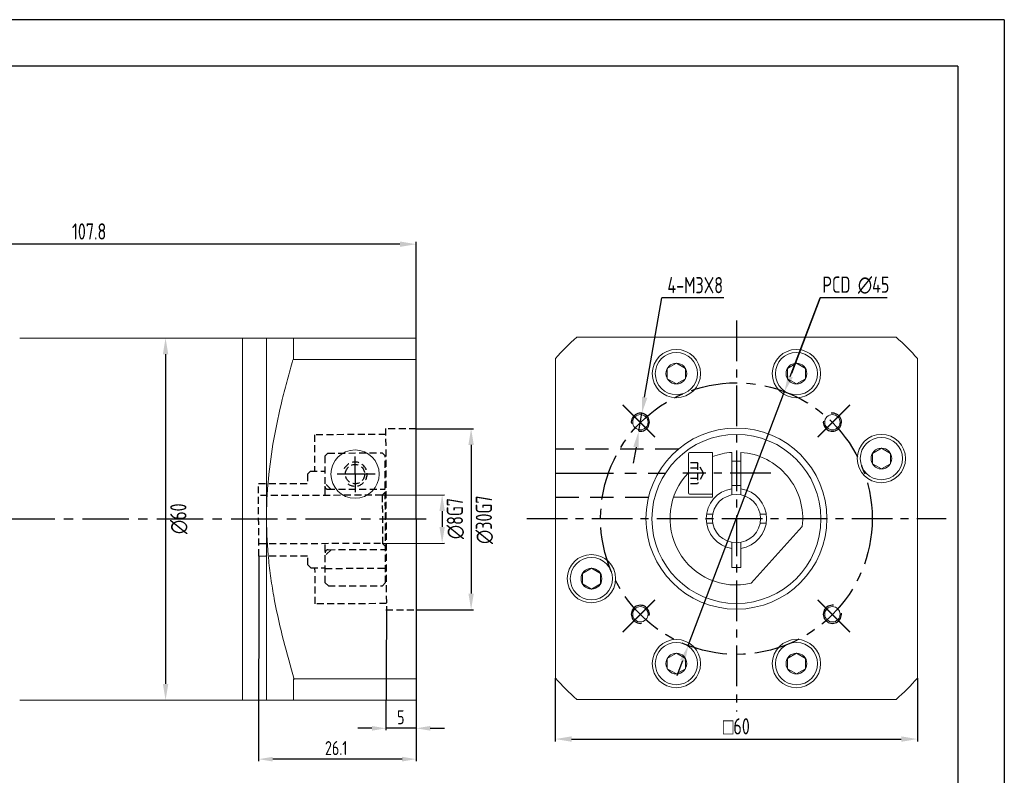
# Model space of a CAD drawing. Header units: millimetres. Extents: x -8 to 315, y -8 to 221.
# Tile 3 of 3: x 152 to 315, y 96 to 221. Entities that reach past the tile are written whole.
import ezdxf

# ---------------------------------------------------------------- set-up
doc = ezdxf.new("R2010")
doc.units = ezdxf.units.MM
doc.header["$LTSCALE"] = 7.692308
doc.linetypes.add('CENTER', pattern=[2, 1.25, -0.25, 0.25, -0.25])
doc.linetypes.add('DASHED', pattern=[0.75, 0.5, -0.25])
doc.layers.get('0').update_dxf_attribs({"lineweight": 20})
doc.layers.add('1轮廓实线层', color=7, linetype='Continuous', lineweight=20)
for name, color, linetype in [('2细线层', 4, 'Continuous'), ('3中心线层', 1, 'CENTER'), ('4虚线层', 6, 'DASHED'), ('7标注层', 4, 'Continuous'), ('图框层', 7, 'Continuous')]:
    doc.layers.add(name, color=color, linetype=linetype)
doc.styles.get("Standard").update_dxf_attribs({"font": 'isocp.shx', "width": 0.8, "bigfont": 'gbcbig.shx'})
doc.styles.add('TH_GBDIM', font='isocp.shx', dxfattribs={"width": 0.8, "bigfont": 'gbcbig.shx'})
doc.dimstyles.new('TH_GBDIM', dxfattribs={"dimscale": 0.769231, "dimtxt": 3.5, "dimasz": 3.5, "dimexe": 0.5, "dimexo": 0, "dimgap": 1, "dimtad": 1, "dimtoh": 1, "dimdec": 3, "dimdsep": 46, "dimtxsty": 'TH_GBDIM', "dimcen": 0, "dimclrd": 256, "dimclre": 256, "dimclrt": 256, "dimadec": 3, "dimazin": 2, "dimtfac": 0.714286, "dimtdec": 3, "dimtmove": 0, "dimatfit": 3, "dimfxl": 1, "dimtolj": 1, "dimtzin": 0, "dimlwd": -1, "dimarcsym": 0})
doc.dimstyles.new('TH_GBDIM$0', dxfattribs={"dimscale": 0.769231, "dimtxt": 3.5, "dimasz": 3.5, "dimexe": 0.5, "dimexo": 0, "dimgap": 1, "dimtad": 1, "dimtoh": 1, "dimdec": 3, "dimdsep": 46, "dimtxsty": 'TH_GBDIM', "dimcen": 0, "dimclrd": 256, "dimclre": 256, "dimclrt": 256, "dimadec": 3, "dimazin": 2, "dimtfac": 0.714286, "dimtdec": 3, "dimtmove": 0, "dimatfit": 3, "dimfxl": 1, "dimtolj": 1, "dimtzin": 0, "dimlwd": -1, "dimarcsym": 0})

# ---------------------------------------------------------------- blocks, each defined once
blk = doc.blocks.new('*D94')
at = {"layer": '7标注层', "lineweight": -2}
for p, q in [((240.99, 111.71), (240.99, 101.21)), ((300.99, 111.71), (300.99, 101.21))]:
    blk.add_line(p, q, dxfattribs=at)
at = {"layer": '7标注层'}
blk.add_line((243.69, 101.6), (298.3, 101.6), dxfattribs=at)
for points in [[(243.69, 102.05), (243.69, 101.15), (240.99, 101.6)], [(298.3, 101.15), (298.3, 102.05), (300.99, 101.6)]]:
    blk.add_solid(points, dxfattribs=at)
at = {"layer": 'Defpoints', "color": 0}
for p in [(240.99, 111.71), (300.99, 111.71), (300.99, 101.6)]:
    blk.add_point(p, dxfattribs=at)
at = {"layer": '7标注层', "insert": (270.99, 103.71), "char_height": 2.6923, "attachment_point": 5, "style": 'TH_GBDIM'}
blk.add_mtext('\\A1;{\\Famgdt;o}60', dxfattribs=at)
blk = doc.blocks.new('*U102')
at = {"layer": '1轮廓实线层'}
blk.add_circle((-0.25, -0.25), 1.27, dxfattribs=at)
at = {"layer": '2细线层'}
blk.add_arc((-0.25, -0.25), 1.5, 172.5, 97.5, dxfattribs=at)
at = {"layer": '3中心线层'}
blk.add_line((-2.65, -2.65), (2.65, 2.65), dxfattribs=at)
blk = doc.blocks.new('*U101')
at = {"layer": '1轮廓实线层', "color": 0, "linetype": 'ByBlock', "lineweight": -2}
for p, rotation in [((205.84, -271.24), 90), ((205.84, -303.56), 180), ((238.16, -303.56), 270)]:
    blk.add_blockref('*U102', p, dxfattribs=dict(at, rotation=rotation))
blk.add_blockref('*U102', (238.16, -271.24), dxfattribs=at)
blk = doc.blocks.new('*D103')
at = {"layer": '7标注层'}
for p, q in [((255.79, 158.22), (258.66, 174.68)), ((268.91, 174.68), (258.66, 174.68)), ((254.82, 152.61), (255.33, 155.56)), ((254.36, 149.96), (253.9, 147.3))]:
    blk.add_line(p, q, dxfattribs=at)
for points in [[(255.35, 158.29), (256.24, 158.14), (255.33, 155.56)], [(254.8, 149.88), (253.91, 150.03), (254.82, 152.61)]]:
    blk.add_solid(points, dxfattribs=at)
at = {"layer": 'Defpoints', "color": 0}
for p in [(255.33, 155.56), (254.82, 152.61)]:
    blk.add_point(p, dxfattribs=at)
at = {"layer": '7标注层', "insert": (264.17, 176.79), "char_height": 2.692, "attachment_point": 5, "style": 'TH_GBDIM'}
blk.add_mtext('\\A1;4-M3X8', dxfattribs=at)
blk = doc.blocks.new('*D104')
at = {"layer": '7标注层'}
for p, q in [((279.93, 161.68), (284.85, 174.68)), ((295.96, 174.68), (284.85, 174.68)), ((263.02, 117.08), (278.97, 159.16)), ((262.07, 114.56), (261.11, 112.05))]:
    blk.add_line(p, q, dxfattribs=at)
for points in [[(279.51, 161.84), (280.35, 161.52), (278.97, 159.16)], [(262.49, 114.41), (261.65, 114.72), (263.02, 117.08)]]:
    blk.add_solid(points, dxfattribs=at)
at = {"layer": 'Defpoints', "color": 0}
for p in [(278.97, 159.16), (263.02, 117.08)]:
    blk.add_point(p, dxfattribs=at)
at = {"layer": '7标注层', "insert": (290.79, 176.79), "char_height": 2.6923, "attachment_point": 5, "style": 'TH_GBDIM'}
blk.add_mtext('\\A1;PCD ∅45', dxfattribs=at)

msp = doc.modelspace()

# ---------------------------------------------------------------- linework, layer by layer
at = {"ltscale": 0.1}
for p, q in [((189.1383, 168.0377), (152.2383, 168.0377)), ((217.9333, 168.0399), (217.9333, 108.0331)), ((152.2383, 108.0399), (189.1302, 108.0399))]:
    msp.add_line(p, q, dxfattribs=at)
at = {"color": 7, "linetype": 'Continuous'}
for p, q in [((189.1333, 168.0365), (193.1333, 168.0365)), ((189.1333, 138.0365), (189.1333, 168.0365)), ((193.1333, 138.0365), (193.1333, 168.0365)), ((197.6333, 164.494), (197.6333, 168.0365)), ((217.9333, 168.0365), (197.6333, 168.0365)), ((217.9333, 164.494), (217.9333, 168.0365)), ((197.6333, 164.494), (217.9333, 164.494)), ((217.9333, 111.579), (217.9333, 164.494)), ((189.1333, 108.0365), (189.1333, 138.0365)), ((193.1333, 108.0365), (193.1333, 138.0365)), ((197.6333, 108.0365), (197.6333, 111.579)), ((217.9333, 111.579), (197.6333, 111.579)), ((217.9333, 108.0365), (217.9333, 111.579)), ((193.1333, 108.0365), (189.1333, 108.0365)), ((197.6333, 108.0365), (217.9333, 108.0365))]:
    msp.add_line(p, q, dxfattribs=at)
for p, q in [((263.0438, 144.4354), (263.0438, 148.8779)), ((263.2438, 149.0779), (267.0438, 149.0779)), ((267.0438, 147.8138), (267.0438, 149.0779)), ((270.2405, 142.0493), (270.2405, 149.0953)), ((271.7405, 142.0505), (271.7405, 149.0955)), ((267.0438, 147.9138), (267.0438, 141.6638)), ((270.2405, 147.6209), (271.7405, 147.6209)), ((263.0438, 146.8063), (263.0438, 142.3638)), ((270.2405, 143.6209), (271.7405, 143.6209)), ((263.2438, 142.1638), (267.0438, 142.1638)), ((267.0438, 141.6638), (260.58, 141.6638)), ((281.9108, 136.7987), (273.4469, 127.3986)), ((270.2405, 130.0366), (270.2405, 134.1924)), ((271.7405, 130.0366), (271.7405, 134.1912)), ((270.9905, 130.0366), (270.2405, 130.0366)), ((270.9905, 130.0366), (271.7405, 130.0366)), ((189.1302, 108.037), (152.2799, 108.0399))]:
    msp.add_line(p, q)
for centre, radius in [((270.997, 138.1209), 15), ((270.997, 138.0638), 14), ((207.802, 145.4907), 4)]:
    msp.add_circle(centre, radius)
for centre, radius, start, end in [((263.2438, 148.8779), 0.2, 90, 180), ((270.9938, 138.1209), 11, 93.926582, 111.044376), ((270.9938, 138.1209), 11, 353.096801, 86.107455), ((270.9938, 138.1209), 11, 136.280111, 282.903199), ((263.2438, 142.3638), 0.2, 180, 270), ((270.9905, 138.1209), 5, 98.626927, 261.373073), ((270.9905, 138.1209), 5, 278.626927, 81.373073)]:
    msp.add_arc(centre, radius, start, end)
for points, knots in [([(193.1333, 168.0365), (193.1333, 168.0365), (193.2472, 168.0365), (193.5811, 168.0365), (193.7195, 168.0365), (194.0414, 168.0365), (194.2252, 168.0365), (194.8356, 168.0365), (195.3207, 168.0365), (196.4021, 168.0365), (196.9983, 168.0365), (197.6333, 168.0365)], [0, 0, 0, 0, 0.25, 0.25, 0.375, 0.375, 0.5, 0.5, 0.75, 0.75, 1, 1, 1, 1]), ([(197.5227, 164.4088), (197.205, 163.3248), (196.8974, 162.2373), (196.3061, 160.0539), (196.0227, 158.9582), (195.2188, 155.6698), (194.7436, 153.4721), (193.9568, 149.0618), (193.6458, 146.8492), (193.2291, 142.4055), (193.1241, 140.1743), (193.1335, 137.9327)], [0, 0, 0, 0, 0.125, 0.125, 0.25, 0.25, 0.5, 0.5, 0.75, 0.75, 1, 1, 1, 1]), ([(193.1335, 137.9327), (193.1429, 135.6968), (193.2661, 133.4507), (193.6142, 130.0667), (193.7573, 128.9366), (194.0886, 126.6994), (194.2771, 125.5886), (194.9014, 122.2763), (195.3956, 120.0946), (196.4951, 115.769), (197.1003, 113.625), (197.7442, 111.4942)], [0, 0, 0, 0, 0.25, 0.25, 0.375, 0.375, 0.5, 0.5, 0.75, 0.75, 1, 1, 1, 1]), ([(193.1333, 108.0365), (193.1333, 108.0365), (193.2472, 108.0365), (193.5811, 108.0365), (193.7195, 108.0365), (194.0414, 108.0365), (194.2252, 108.0365), (194.8356, 108.0365), (195.3207, 108.0365), (196.4021, 108.0365), (196.9983, 108.0365), (197.6333, 108.0365)], [0, 0, 0, 0, 0.25, 0.25, 0.375, 0.375, 0.5, 0.5, 0.75, 0.75, 1, 1, 1, 1])]:
    msp.add_open_spline(points, degree=3, knots=knots, dxfattribs=at)
at = {"layer": '1轮廓实线层'}
for p, q in [((244.5363, 168.1719), (297.4513, 168.1719)), ((240.9938, 111.7144), (240.9938, 164.6295)), ((262.5473, 162.9957), (261.0473, 163.8617)), ((282.4468, 162.9957), (280.9468, 163.8617)), ((300.9938, 164.6295), (300.9938, 111.7144)), ((262.5473, 161.2877), (262.5473, 162.9957)), ((282.4468, 161.2877), (282.4468, 162.9957)), ((261.0473, 160.4217), (262.5473, 161.2877)), ((280.9468, 160.4217), (282.4468, 161.2877)), ((296.5179, 148.9246), (295.0179, 149.7906)), ((296.5179, 147.2166), (296.5179, 148.9246)), ((295.0179, 146.3506), (296.5179, 147.2166)), ((267.0647, 138.8709), (266.0471, 138.8709)), ((275.9372, 138.8709), (274.9228, 138.8709)), ((267.0647, 137.3709), (266.0471, 137.3709)), ((275.9372, 137.3709), (274.9228, 137.3709)), ((248.4762, 129.0251), (246.9762, 129.8911)), ((248.4762, 127.3171), (248.4762, 129.0251)), ((246.9762, 126.4511), (248.4762, 127.3171)), ((262.5473, 114.954), (261.0473, 115.82)), ((262.5473, 113.246), (262.5473, 114.954)), ((282.4468, 114.954), (280.9468, 115.82)), ((282.4468, 113.246), (282.4468, 114.954)), ((261.0473, 112.38), (262.5473, 113.246)), ((280.9468, 112.38), (282.4468, 113.246)), ((297.4513, 108.1719), (244.5363, 108.1719))]:
    msp.add_line(p, q, dxfattribs=at)
at = {"layer": '1轮廓实线层', "extrusion": (1.22461e-16, 0, -1)}
for p, q in [((259.5473, 162.9957), (261.0473, 163.8617)), ((279.4468, 162.9957), (280.9468, 163.8617)), ((259.5473, 161.2877), (259.5473, 162.9957)), ((279.4468, 161.2877), (279.4468, 162.9957)), ((261.0473, 160.4217), (259.5473, 161.2877)), ((280.9468, 160.4217), (279.4468, 161.2877)), ((293.5179, 148.9246), (295.0179, 149.7906)), ((293.5179, 147.2166), (293.5179, 148.9246)), ((295.0179, 146.3506), (293.5179, 147.2166)), ((245.4762, 129.0251), (246.9762, 129.8911)), ((245.4762, 127.3171), (245.4762, 129.0251)), ((246.9762, 126.4511), (245.4762, 127.3171)), ((259.5473, 114.954), (261.0473, 115.82)), ((259.5473, 113.246), (259.5473, 114.954)), ((279.4468, 114.954), (280.9468, 115.82)), ((279.4468, 113.246), (279.4468, 114.954)), ((261.0473, 112.38), (259.5473, 113.246)), ((280.9468, 112.38), (279.4468, 113.246))]:
    msp.add_line(p, q, dxfattribs=at)
at = {"layer": '1轮廓实线层'}
for centre, radius in [((261.0473, 162.1417), 4), ((261.0473, 162.1417), 3.5), ((280.9468, 162.1417), 4), ((280.9468, 162.1417), 3.5), ((261.0473, 162.1417), 1.72), ((280.9468, 162.1417), 1.72), ((295.0179, 148.0706), 4), ((295.0179, 148.0706), 3.5), ((295.0179, 148.0706), 1.72), ((270.9938, 138.1209), 4), ((246.9762, 128.1711), 4), ((246.9762, 128.1711), 3.5), ((246.9762, 128.1711), 1.72), ((261.0473, 114.1), 4), ((261.0473, 114.1), 3.5), ((280.9468, 114.1), 4), ((280.9468, 114.1), 3.5), ((261.0473, 114.1), 1.72), ((280.9468, 114.1), 1.72)]:
    msp.add_circle(centre, radius, dxfattribs=at)
for start, end in [(131.409622, 138.590378), (41.409622, 48.590378), (221.409622, 228.590378), (311.409622, 318.590378)]:
    msp.add_arc((270.9938, 138.1719), 40, start, end, dxfattribs=at)
at = {"layer": '2细线层'}
for q in [(-7.6923, 220.7692), (315.3846, -7.6923)]:
    msp.add_line((315.3846, 220.7692), q, dxfattribs=at)
at = {"layer": '3中心线层', "ltscale": 0.7}
for p, q in [((270.997, 170.9218), (270.997, 106.185)), ((276.6757, 145.6209), (262.1223, 145.6209)), ((236.2544, 138.1209), (305.7397, 138.1209))]:
    msp.add_line(p, q, dxfattribs=at)
at = {"layer": '3中心线层', "ltscale": 0.8}
for p, q in [((257.4864, 151.6283), (252.1873, 156.9273)), ((284.5045, 151.6315), (289.8035, 156.9306)), ((219.5733, 138.0399), (109.3116, 138.0399)), ((257.4896, 124.6102), (252.1906, 119.3112)), ((284.5077, 124.6134), (289.8067, 119.3144))]:
    msp.add_line(p, q, dxfattribs=at)
at = {"layer": '3中心线层'}
msp.add_line((240.9905, 145.6209), (259.1689, 145.6209), dxfattribs=at)
at = {"layer": '3中心线层', "ltscale": 0.8}
msp.add_circle((270.997, 138.1209), 22.5, dxfattribs=at)
at = {"layer": '4虚线层', "ltscale": 0.3}
for p, q in [((212.8746, 152.0562), (201.0747, 152.0068)), ((201.0747, 152.0068), (201.0999, 145.9926)), ((212.8705, 153.039), (212.996, 123.0393)), ((217.9333, 153.013), (212.9333, 153.013)), ((202.7895, 148.4698), (203.2874, 148.9719)), ((202.7895, 148.4698), (202.8167, 141.9698)), ((203.2874, 148.9719), (212.2873, 149.0095)), ((212.2873, 149.0095), (212.7894, 148.5116)), ((212.8773, 127.5118), (212.7894, 148.5116)), ((264.5438, 147.3529), (263.0438, 147.3529)), ((264.5438, 147.3529), (264.5438, 143.8888)), ((265.5438, 145.6209), (264.5438, 147.3529)), ((199.9021, 145.4577), (200.4, 145.9597)), ((199.9021, 145.4577), (199.9084, 143.9577)), ((200.4, 145.9597), (202.8, 145.9698)), ((264.5438, 146.4757), (263.0438, 146.4757)), ((265.5438, 145.6209), (264.5438, 143.8888)), ((191.8084, 143.9238), (199.9084, 143.9577)), ((191.8587, 131.9239), (191.8084, 143.9238)), ((203.8125, 142.974), (202.8083, 143.9698)), ((264.5438, 144.766), (263.0438, 144.766)), ((264.5438, 143.8888), (263.0438, 143.8888)), ((212.3166, 142.0096), (191.8168, 141.9238)), ((203.3125, 142.9719), (212.8124, 143.0117)), ((212.3166, 142.0096), (212.8145, 142.5117)), ((212.3166, 142.0096), (212.3501, 134.0097)), ((212.0501, 134.0084), (191.8503, 133.9239)), ((202.8774, 127.47), (202.8502, 133.9699)), ((212.3501, 134.0097), (212.8522, 133.5118)), ((203.8544, 132.9741), (202.8586, 131.9699)), ((203.3544, 132.972), (212.8543, 133.0118)), ((191.8587, 131.9239), (199.9586, 131.9578)), ((199.9649, 130.4578), (199.9586, 131.9578)), ((200.467, 129.9599), (199.9649, 130.4578)), ((200.467, 129.9599), (202.8669, 129.9699)), ((201.192, 123.9898), (201.1668, 129.9898)), ((202.8674, 129.8699), (212.8673, 129.9118)), ((203.3795, 126.9721), (202.8774, 127.47)), ((212.3794, 127.0097), (212.8773, 127.5118)), ((203.3795, 126.9721), (212.3794, 127.0097)), ((212.9918, 124.0392), (201.192, 123.9898)), ((212.9333, 123.013), (217.9333, 123.013))]:
    msp.add_line(p, q, dxfattribs=at)
at = {"layer": '4虚线层'}
for p, q in [((261.3598, 149.6209), (240.9905, 149.6209)), ((256.4046, 141.6209), (240.9905, 141.6209))]:
    msp.add_line(p, q, dxfattribs=at)
at = {"layer": '4虚线层', "linetype": 'CENTER', "ltscale": 0.7}
for p, q in [((207.7897, 148.4226), (207.8146, 142.4862)), ((211.1353, 145.5047), (204.8626, 145.4784))]:
    msp.add_line(p, q, dxfattribs=at)
at = {"layer": '4虚线层', "ltscale": 0.3}
msp.add_circle((207.802, 145.4907), 1.6, dxfattribs=at)
for centre, radius, start, end in [((207.802, 145.4907), 2, 232.616048, 158.392835), ((203.3104, 143.4719), 0.5, 180.239827, 270.239827), ((203.3565, 132.472), 0.5, 90.239827, 180.239827)]:
    msp.add_arc(centre, radius, start, end, dxfattribs=at)
at = {"layer": '7标注层'}
for p, q in [((215.241, 183.5758), (112.8258, 183.5758)), ((217.9333, 138.0365), (217.9333, 183.9604)), ((284.8531, 174.6758), (280.1034, 162.1452)), ((290.1386, 174.6758), (284.8531, 174.6758)), ((176.4085, 165.3465), (176.4085, 110.7304)), ((217.9333, 153.013), (227.4217, 153.013)), ((227.0371, 150.3206), (227.0371, 125.7053)), ((212.3167, 141.989), (222.6065, 142.0321)), ((222.2386, 139.3682), (222.2386, 136.7528)), ((217.9333, 138.0365), (217.9333, 97.9365)), ((212.3502, 133.9891), (222.64, 134.0321)), ((191.8587, 131.9239), (191.8333, 97.9365)), ((212.996, 123.0393), (212.9333, 103.0462)), ((217.9333, 123.013), (227.4217, 123.013)), ((217.9333, 108.9899), (217.9333, 103.0462)), ((210.6, 103.3795), (208.2666, 103.3795)), ((217.9333, 103.3795), (212.9333, 103.3795)), ((220.2666, 103.3795), (222.6, 103.3795)), ((215.6, 98.2699), (194.1666, 98.2699))]:
    msp.add_line(p, q, dxfattribs=at)
for points in [[(215.241, 184.0245), (215.241, 183.1271), (217.9333, 183.5758)], [(176.8572, 165.3465), (175.9598, 165.3465), (176.4085, 168.0388)], [(227.4858, 150.3206), (226.5883, 150.3206), (227.0371, 153.013)], [(222.6873, 139.3682), (221.7898, 139.3682), (222.2386, 142.0605)], [(222.6873, 136.7528), (221.7898, 136.7528), (222.2386, 134.0605)], [(227.4858, 125.7053), (226.5883, 125.7053), (227.0371, 123.013)], [(176.8572, 110.7304), (175.9598, 110.7304), (176.4085, 108.0381)], [(210.6, 103.7684), (210.6, 102.9907), (212.9333, 103.3795)], [(220.2666, 103.7684), (220.2666, 102.9907), (217.9333, 103.3795)], [(194.1666, 98.6588), (194.1666, 97.881), (191.8333, 98.2699)], [(215.6, 98.6588), (215.6, 97.881), (217.9333, 98.2699)]]:
    msp.add_solid(points, dxfattribs=at)
at = {"layer": '图框层'}
for q in [(0, 213.0769), (307.6923, 0)]:
    msp.add_line((307.6923, 213.0769), q, dxfattribs=at)

# ---------------------------------------------------------------- block references
at = {"layer": '1轮廓实线层'}
msp.add_blockref('*U101', (48.9866, 425.5787), dxfattribs=at)

# ---------------------------------------------------------------- texts
at = {"layer": '7标注层', "style": 'TH_GBDIM', "width": 0.8}
for s, height, p in [('107.8', 2.69231, (160.9103, 184.345)), ('5', 2.3333, (214.78, 104.0462)), ('26.1', 2.33333, (202.83, 98.9365))]:
    msp.add_text(s, height=height, dxfattribs=at).set_placement(p)
at = {"layer": '7标注层', "width": 0.8}
for s, p in [('∅30G7', (230.4986, 133.9184)), ('∅8G7', (225.7001, 134.7198))]:
    msp.add_text(s, height=2.69231, rotation=90, dxfattribs=at).set_placement(p)
at = {"layer": '7标注层', "style": 'TH_GBDIM', "width": 0.8}
msp.add_text('∅60', height=2.69231, rotation=90, dxfattribs=at).set_placement((179.87, 135.5593))

# ---------------------------------------------------------------- dimensions: what is measured, and where the dimension line sits
at = {"layer": '7标注层'}
for p1, p2, text, override, picture, middle in [((263.0222, 117.0816), (278.9719, 159.1601), 'PCD <>', {"dimtol": 0, "dimlim": 0}, '*D104', (290.7915, 174.6758)), ((254.8185, 152.6084), (255.333, 155.5639), '4-<>X8', {"dimpost": 'M<>', "dimtol": 0, "dimlim": 0}, '*D103', (264.1674, 174.6758))]:
    dim = msp.add_diameter_dim_2p(p1=p1, p2=p2, text=text, dimstyle='TH_GBDIM', override=override, dxfattribs=at)
    dim.commit()
    dim.dimension.update_dxf_attribs({"geometry": picture, "text_midpoint": middle, "dimtype": 163})
dim = msp.add_linear_dim(base=(300.9938, 101.5989), p1=(240.9938, 111.7144), p2=(300.9938, 111.7144), text='{\\Famgdt;o}<>', dimstyle='TH_GBDIM$0', override={"dimtol": 0, "dimlim": 0}, dxfattribs=at)
dim.commit()
dim.dimension.update_dxf_attribs({"geometry": '*D94', "text_midpoint": (270.9938, 103.7143)})

doc.saveas('drawing.dxf')
